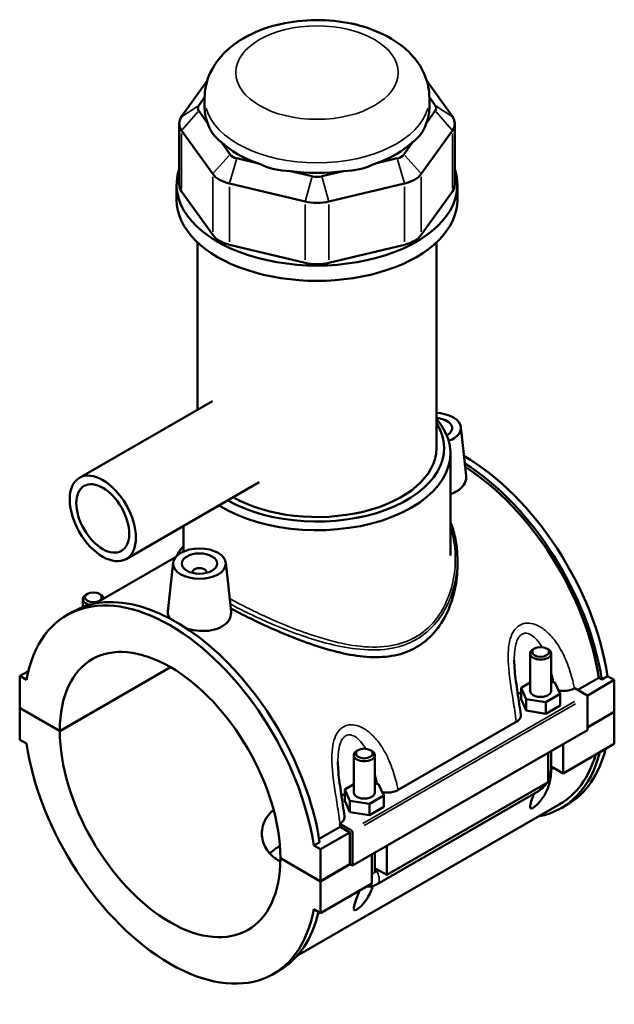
# Model space of a CAD drawing. Header units: inches. Extents: x -1 to 47.8, y -1.4 to 47.3.
# Tile 8 of 8: x 41.1 to 47.8, y 36.3 to 47.3. Entities that reach past the tile are written whole.
import ezdxf

# ---------------------------------------------------------------- set-up
doc = ezdxf.new("R2010")
doc.units = ezdxf.units.IN
doc.header["$MEASUREMENT"] = 0
doc.layers.add('Visible (ANSI)', color=7, linetype='Continuous', lineweight=50)
doc.layers.add('Visible Narrow (ANSI)', color=7, linetype='Continuous', lineweight=35)

msp = doc.modelspace()

# ---------------------------------------------------------------- linework, layer by layer
at = {"layer": 'Visible (ANSI)'}
for p, q in [((43.202, 46.597), (42.914, 46.197)), ((45.946, 46.197), (45.658, 46.597)), ((43.107, 46.322), (43.173, 46.413)), ((43.173, 46.291), (43.173, 46.405)), ((45.687, 46.413), (45.753, 46.322)), ((45.687, 46.291), (45.687, 46.405)), ((43.209, 46.12), (43.107, 46.261)), ((45.753, 46.261), (45.651, 46.12)), ((42.887, 46.12), (42.887, 45.437)), ((42.914, 46.043), (43.263, 45.557)), ((45.597, 45.557), (45.946, 46.043)), ((45.973, 46.12), (45.973, 45.437)), ((43.457, 45.775), (43.356, 45.915)), ((45.504, 45.915), (45.403, 45.775)), ((43.777, 45.673), (43.533, 45.731)), ((45.327, 45.731), (45.083, 45.673)), ((44.377, 45.53), (44.133, 45.588)), ((44.727, 45.588), (44.483, 45.53)), ((42.859, 45.266), (42.859, 45.437)), ((43.263, 44.874), (42.914, 45.36)), ((43.452, 45.448), (44.296, 45.247)), ((44.564, 45.247), (45.408, 45.448)), ((45.946, 45.36), (45.597, 44.874)), ((46.001, 45.266), (46.001, 45.437)), ((43.094, 42.92), (43.094, 44.789)), ((44.296, 44.564), (43.452, 44.765)), ((45.408, 44.765), (44.564, 44.564)), ((45.766, 42.49), (45.766, 44.789)), ((43.261, 43.016), (41.772, 42.158)), ((46.04, 42.726), (46.098, 42.18)), ((45.923, 41.291), (45.923, 42.433)), ((43.784, 42.109), (42.294, 41.251)), ((42.937, 41.336), (42.937, 41.621)), ((42.848, 41.273), (41.948, 40.754)), ((42.82, 41.211), (42.761, 40.663)), ((43.41, 41.211), (43.468, 40.666)), ((46.001, 41.246), (46.001, 41.183)), ((43.036, 41.096), (43.036, 41.104)), ((43.194, 41.096), (43.194, 41.104)), ((41.861, 40.861), (41.844, 40.851)), ((41.995, 40.861), (42.012, 40.851)), ((41.81, 40.716), (41.81, 40.803)), ((41.631, 40.624), (41.696, 40.662)), ((46.814, 39.777), (46.814, 40.194)), ((46.865, 40.251), (46.848, 40.242)), ((46.999, 40.251), (47.016, 40.242)), ((47.05, 39.777), (47.05, 40.194)), ((41.2, 39.999), (41.103, 39.944)), ((41.551, 39.33), (42.789, 40.043)), ((42.792, 40.042), (41.551, 39.327)), ((41.178, 39.901), (41.103, 39.944)), ((41.103, 39.944), (41.103, 39.589)), ((46.814, 39.87), (46.713, 39.811)), ((47.093, 39.87), (47.05, 39.877)), ((47.152, 39.744), (47.093, 39.87)), ((47.348, 39.788), (47.583, 39.923)), ((47.757, 39.899), (47.452, 39.723)), ((47.616, 39.904), (47.583, 39.923)), ((47.682, 39.942), (47.616, 39.904)), ((47.682, 39.942), (47.757, 39.899)), ((47.757, 39.899), (47.757, 39.544)), ((46.713, 39.811), (46.772, 39.685)), ((46.713, 39.683), (46.713, 39.811)), ((46.991, 39.651), (47.152, 39.744)), ((47.152, 39.615), (47.152, 39.744)), ((47.311, 39.805), (47.315, 39.807)), ((47.315, 39.807), (47.442, 39.734)), ((46.713, 39.683), (46.772, 39.556)), ((46.772, 39.556), (46.772, 39.685)), ((46.772, 39.685), (46.991, 39.651)), ((46.991, 39.522), (46.991, 39.651)), ((47.456, 39.71), (47.456, 39.338)), ((41.103, 39.589), (41.551, 39.33)), ((41.103, 39.585), (41.106, 39.587)), ((41.103, 39.585), (41.103, 39.23)), ((41.551, 39.327), (41.103, 39.585)), ((46.772, 39.556), (46.991, 39.522)), ((46.991, 39.522), (47.152, 39.615)), ((47.456, 39.37), (47.757, 39.544)), ((47.757, 39.541), (47.456, 39.367)), ((47.754, 39.542), (47.757, 39.541)), ((47.757, 39.541), (47.757, 39.185)), ((45.338, 38.669), (46.66, 39.431)), ((47.456, 39.338), (44.826, 37.824)), ((41.103, 39.23), (41.178, 39.187)), ((44.892, 39.115), (44.876, 39.105)), ((45.027, 39.115), (45.043, 39.105)), ((47.016, 38.758), (47.016, 39.085)), ((47.05, 38.903), (47.05, 39.105)), ((47.757, 39.185), (47.183, 38.855)), ((47.183, 39.181), (47.183, 38.855)), ((44.841, 39.058), (44.841, 38.641)), ((45.078, 39.058), (45.078, 38.641)), ((47.05, 38.931), (47.075, 38.917)), ((47.075, 38.917), (47.05, 38.903)), ((47.183, 38.855), (47.075, 38.917)), ((47.016, 38.758), (45.21, 37.719)), ((44.841, 38.734), (44.74, 38.675)), ((44.74, 38.675), (44.799, 38.549)), ((44.74, 38.547), (44.74, 38.675)), ((45.12, 38.734), (45.078, 38.741)), ((45.102, 37.616), (46.908, 38.656)), ((45.179, 38.608), (45.12, 38.734)), ((44.74, 38.547), (44.799, 38.42)), ((44.799, 38.42), (44.799, 38.549)), ((44.799, 38.549), (45.018, 38.515)), ((45.018, 38.515), (45.179, 38.608)), ((45.179, 38.479), (45.179, 38.608)), ((47.141, 38.506), (44.213, 36.82)), ((44.799, 38.42), (45.018, 38.386)), ((45.018, 38.386), (45.018, 38.515)), ((45.018, 38.386), (45.179, 38.479)), ((47.164, 38.467), (47.229, 38.505)), ((44.454, 38.121), (44.69, 38.257)), ((44.684, 38.292), (44.688, 38.294)), ((44.812, 38.219), (44.684, 38.292)), ((44.798, 38.195), (44.69, 38.257)), ((44.798, 38.195), (44.469, 38.006)), ((44.798, 37.84), (44.798, 38.195)), ((44.826, 37.824), (44.826, 38.195)), ((44.46, 38.087), (44.394, 38.049)), ((44.469, 38.006), (44.394, 38.049)), ((44.469, 37.65), (44.469, 38.006)), ((45.21, 38.045), (45.21, 37.719)), ((44.021, 37.908), (44.469, 37.65)), ((44.021, 37.905), (44.023, 37.907)), ((44.469, 37.647), (44.021, 37.905)), ((45.043, 37.622), (45.043, 37.949)), ((45.078, 37.969), (45.078, 37.767)), ((44.469, 37.65), (44.798, 37.84)), ((44.8, 37.838), (44.469, 37.647)), ((44.798, 37.84), (44.826, 37.824)), ((45.078, 37.795), (45.102, 37.781)), ((45.102, 37.781), (45.078, 37.767)), ((45.098, 37.759), (45.119, 37.771)), ((45.21, 37.719), (45.102, 37.781)), ((44.469, 37.292), (44.469, 37.647)), ((45.043, 37.622), (44.469, 37.292)), ((44.394, 37.335), (44.469, 37.292)), ((43.941, 36.611), (44.007, 36.649))]:
    msp.add_line(p, q, dxfattribs=at)
for centre, major_axis, ratio, start_param, end_param in [((43.237, 46.291), (-0.14, 0), 0.575862, 5.890486, 6.675884), ((44.43, 46.291), (-1.257, 0), 0.575862, 0, 0.238812), ((44.43, 46.291), (1.257, 0), 0.575862, 6.044373, 6.283185), ((45.623, 46.291), (0.14, 0), 0.575862, 5.890486, 6.675884), ((43.237, 46.12), (-0.349, 0), 0.575862, 5.890486, 6.675884), ((45.623, 46.12), (0.349, 0), 0.575862, 5.890486, 6.675884), ((44.43, 47.307), (-1.09, -1.38), 0.454202, 5.999949, 6.307723), ((44.43, 47.307), (-1.09, 1.38), 0.454202, 3.117055, 3.424829), ((44.43, 46.291), (1.257, 0), 0.575862, 3.688179, 4.165803), ((44.43, 46.291), (1.257, 0), 0.575862, 5.258975, 5.736599), ((43.586, 45.805), (-0.14, 0), 0.575862, 0.392699, 1.178097), ((45.274, 45.805), (0.14, 0), 0.575862, 5.105088, 5.890486), ((44.43, 45.437), (-1.571, 0), 0.575862, 6.091532, 9.616431), ((44.43, 47.307), (-0.541, -1.68), 0.675468, 6.181789, 6.489562), ((44.43, 46.291), (1.257, 0), 0.575862, 4.473577, 4.951201), ((44.43, 47.307), (0.541, -1.68), 0.675468, 6.076808, 6.384582), ((43.586, 45.634), (0.349, 0), 0.575862, 3.534292, 4.31969), ((44.43, 45.604), (-0.14, 0), 0.575862, 1.178097, 1.963495), ((45.274, 45.634), (0.349, 0), 0.575862, 5.105088, 5.890486), ((43.237, 45.437), (-0.349, 0), 0.575862, 0, 0.392699), ((45.623, 45.437), (0.349, 0), 0.575862, 5.890486, 6.283185), ((44.43, 45.266), (-1.571, 0), 0.575862, 0, 3.141593), ((44.43, 45.433), (0.349, 0), 0.575862, 4.31969, 5.105088), ((43.586, 44.951), (-0.349, 0), 0.575862, 0.392699, 1.178097), ((45.274, 44.951), (0.349, 0), 0.575862, 5.105088, 5.890486), ((44.43, 44.749), (-0.349, 0), 0.575862, 1.178097, 1.963495), ((45.745, 42.715), (0.295, 0), 0.575862, 5.278024, 7.784433), ((45.745, 42.715), (0.197, 0), 0.575862, 5.479643, 7.749552), ((44.43, 42.433), (1.493, 0), 0.575862, 3.887968, 6.74614), ((44.43, 42.49), (1.423, 0), 0.575862, 3.935333, 6.635286), ((44.43, 42.49), (1.336, 0), 0.575862, 3.935879, 6.283185), ((46.074, 40.511), (-1.155, 2.006), 0.578093, 4.118597, 5.499482), ((46.008, 40.473), (1.155, -2.006), 0.578093, 0.977004, 2.31228), ((46.008, 40.473), (-1.133, 1.967), 0.578093, 4.122438, 5.45029), ((43.115, 41.104), (-0.0787, 0), 0.575862, 2.972903, 6.451874), ((42.786, 38.618), (-1.155, 2.006), 0.578093, 4.118597, 6.880845), ((42.852, 38.656), (-1.155, 2.006), 0.578093, 4.118597, 6.283185), ((41.928, 40.803), (-0.118, 0), 0.575862, 5.50164, 7.483949), ((41.928, 40.803), (0.118, 0), 0.575862, 0.105349, 0.781546), ((42.786, 38.618), (-0.871, 1.513), 0.578093, 3.930052, 7.06939), ((46.932, 40.194), (-0.118, 0), 0.575862, 5.50164, 10.206324), ((46.932, 39.649), (0.295, 0), 0.575862, 2.40919, 2.611618), ((46.932, 39.777), (-0.118, 0), 0.575862, 0, 3.141593), ((47.442, 39.718), (-0.0098, 0.0171), 0.578093, 3.928925, 5.499721), ((42.786, 38.618), (0.871, -1.513), 0.578093, 3.930052, 7.06939), ((42.786, 38.618), (1.155, -2.006), 0.578093, 4.118597, 6.880845), ((44.959, 39.058), (-0.118, 0), 0.575862, 5.50164, 10.206324), ((46.008, 40.473), (1.155, -2.006), 0.578093, 6.084831, 6.820591), ((46.074, 40.511), (1.155, -2.006), 0.578093, 0, 0.537406), ((46.008, 40.473), (1.133, -1.967), 0.578093, 0, 0.502834), ((46.932, 38.903), (0.118, 0), 0.575862, 6.280575, 6.283185), ((44.959, 38.641), (-0.118, 0), 0.575862, 0, 3.141593), ((44.959, 38.513), (0.295, 0), 0.575862, 2.40919, 2.611618), ((43.115, 38.807), (-1.133, 1.967), 0.578093, 4.122438, 4.140144), ((44.812, 38.203), (0.0098, -0.0171), 0.578093, 0.787332, 2.358128), ((44.959, 37.767), (0.118, 0), 0.575862, 6.280575, 6.283185), ((42.852, 38.656), (1.155, -2.006), 0.578093, 0, 0.556744)]:
    msp.add_ellipse(centre, major_axis=major_axis, ratio=ratio, start_param=start_param, end_param=end_param, dxfattribs=at)
for centre, major_axis, ratio in [((42.033, 41.705), (-0.261, 0.454), 0.578093), ((42.033, 41.705), (-0.209, 0.363), 0.578093), ((43.115, 41.2), (0.295, 0), 0.575862), ((43.115, 41.2), (0.197, 0), 0.575862), ((41.928, 40.823), (0.0945, 0), 0.575862), ((46.932, 40.213), (0.0945, 0), 0.575862), ((44.959, 39.077), (0.0945, 0), 0.575862)]:
    msp.add_ellipse(centre, major_axis=major_axis, ratio=ratio, dxfattribs=at)
for points, knots in [([(45.687, 46.405), (45.687, 46.488), (45.671, 46.571), (45.609, 46.729), (45.562, 46.803), (45.437, 46.947), (45.355, 47.012), (45.158, 47.13), (45.04, 47.179), (44.787, 47.248), (44.653, 47.269), (44.383, 47.281), (44.248, 47.273), (43.986, 47.229), (43.859, 47.193), (43.623, 47.089), (43.513, 47.022), (43.337, 46.858), (43.266, 46.764), (43.19, 46.576), (43.173, 46.491), (43.173, 46.405)], [0.785398, 0.785398, 0.785398, 0.785398, 1.005919, 1.005919, 1.247788, 1.247788, 1.549488, 1.549488, 1.909935, 1.909935, 2.277725, 2.277725, 2.640356, 2.640356, 3.005317, 3.005317, 3.373911, 3.373911, 3.698936, 3.698936, 3.926991, 3.926991, 3.926991, 3.926991]), ([(46.098, 42.18), (46.099, 42.176), (46.099, 42.171), (46.099, 42.138), (46.091, 42.107), (46.055, 42.053), (46.028, 42.028), (45.996, 42.01)], [4.6935242, 4.6935242, 4.6935242, 4.6935242, 4.7497622, 4.7497622, 5.0893462, 5.0893462, 5.4289302, 5.4289302, 5.4289302, 5.4289302]), ([(45.923, 41.667), (45.931, 41.647), (45.939, 41.626), (45.955, 41.577), (45.963, 41.547), (45.977, 41.488), (45.983, 41.459), (45.992, 41.398), (45.996, 41.368), (46, 41.307), (46.001, 41.276), (46.001, 41.246)], [20.887553, 20.887553, 20.887553, 20.887553, 21.087728, 21.087728, 21.363015, 21.363015, 21.638302, 21.638302, 21.913589, 21.913589, 22.188876, 22.188876, 22.188876, 22.188876]), ([(42.866, 41.292), (42.869, 41.3), (42.872, 41.309), (42.883, 41.33), (42.891, 41.343), (42.911, 41.368), (42.923, 41.381), (42.937, 41.393)], [22.5468783, 22.5468783, 22.5468783, 22.5468783, 22.7532668, 22.7532668, 23.0797564, 23.0797564, 23.4261974, 23.4261974, 23.4261974, 23.4261974]), ([(46.001, 41.183), (46.001, 41.096), (45.992, 41.005), (45.954, 40.825), (45.925, 40.736), (45.847, 40.571), (45.798, 40.494), (45.682, 40.362), (45.615, 40.306), (45.541, 40.264)], [21.999673, 21.999673, 21.999673, 21.999673, 22.791458, 22.791458, 23.583244, 23.583244, 24.375029, 24.375029, 25.166814, 25.166814, 25.166814, 25.166814]), ([(42.786, 40.585), (42.769, 40.607), (42.761, 40.63), (42.761, 40.655), (42.761, 40.659), (42.761, 40.663)], [4.4241299, 4.4241299, 4.4241299, 4.4241299, 4.7497622, 4.7497622, 4.8036294, 4.8036294, 4.8036294, 4.8036294]), ([(43.468, 40.666), (43.468, 40.661), (43.469, 40.656), (43.469, 40.623), (43.46, 40.592), (43.425, 40.538), (43.397, 40.514), (43.366, 40.495)], [1.9790677, 1.9790677, 1.9790677, 1.9790677, 2.0352971, 2.0352971, 2.3748811, 2.3748811, 2.7144651, 2.7144651, 2.7144651, 2.7144651]), ([(45.541, 40.264), (45.468, 40.221), (45.386, 40.191), (45.211, 40.156), (45.117, 40.151), (44.925, 40.16), (44.825, 40.175), (44.626, 40.218), (44.527, 40.246), (44.335, 40.309), (44.235, 40.345), (44.036, 40.425), (43.936, 40.468), (43.742, 40.558), (43.648, 40.604), (43.527, 40.666), (43.495, 40.683), (43.464, 40.7)], [0, 0, 0, 0, 0.791785, 0.791785, 1.58357, 1.58357, 2.375355, 2.375355, 3.16714, 3.16714, 3.948281, 3.948281, 4.729422, 4.729422, 5.510563, 5.510563, 5.804123, 5.804123, 5.804123, 5.804123]), ([(43.366, 40.495), (43.334, 40.477), (43.295, 40.463), (43.207, 40.447), (43.16, 40.445), (43.071, 40.451), (43.024, 40.459), (42.978, 40.472), (42.975, 40.473), (42.972, 40.474)], [2.714465, 2.714465, 2.714465, 2.714465, 3.054049, 3.054049, 3.393633, 3.393633, 3.732665, 3.732665, 3.752604, 3.752604, 3.752604, 3.752604]), ([(46.711, 39.51), (46.705, 39.551), (46.699, 39.592), (46.687, 39.675), (46.68, 39.716), (46.668, 39.799), (46.662, 39.841), (46.651, 39.923), (46.646, 39.964), (46.639, 40.044), (46.637, 40.083), (46.637, 40.12)], [0.504345, 0.504345, 0.504345, 0.504345, 0.839407, 0.839407, 1.174469, 1.174469, 1.509532, 1.509532, 1.844594, 1.844594, 2.179657, 2.179657, 2.179657, 2.179657]), ([(47.135, 39.781), (47.136, 39.78), (47.137, 39.78), (47.155, 39.777), (47.173, 39.776), (47.213, 39.776), (47.235, 39.779), (47.277, 39.789), (47.295, 39.796), (47.311, 39.805)], [-0.4859574, -0.4859574, -0.4859574, -0.4859574, -0.4770763, -0.4770763, -0.3427203, -0.3427203, -0.1698946, -0.1698946, 0, 0, 0, 0]), ([(46.66, 39.431), (46.672, 39.437), (46.682, 39.445), (46.697, 39.461), (46.703, 39.47), (46.711, 39.489), (46.712, 39.499), (46.711, 39.51)], [-0.6114062, -0.6114062, -0.6114062, -0.6114062, -0.4880421, -0.4880421, -0.3645154, -0.3645154, -0.2269909, -0.2269909, -0.2269909, -0.2269909]), ([(44.738, 38.374), (44.732, 38.415), (44.726, 38.456), (44.714, 38.539), (44.707, 38.58), (44.695, 38.663), (44.689, 38.704), (44.678, 38.787), (44.673, 38.828), (44.666, 38.908), (44.664, 38.947), (44.664, 38.984)], [0.504013, 0.504013, 0.504013, 0.504013, 0.839076, 0.839076, 1.174138, 1.174138, 1.509201, 1.509201, 1.844263, 1.844263, 2.179325, 2.179325, 2.179325, 2.179325]), ([(47.05, 38.903), (47.05, 38.88), (47.049, 38.857), (47.042, 38.788), (47.032, 38.741), (47.006, 38.671), (46.993, 38.642), (46.967, 38.598), (46.958, 38.583), (46.937, 38.554), (46.925, 38.54), (46.903, 38.515), (46.892, 38.504), (46.876, 38.49), (46.87, 38.485), (46.859, 38.477), (46.854, 38.473), (46.844, 38.467), (46.839, 38.465), (46.832, 38.463), (46.828, 38.462), (46.82, 38.463), (46.817, 38.466), (46.814, 38.475), (46.814, 38.483), (46.817, 38.502), (46.819, 38.513), (46.829, 38.548), (46.839, 38.575), (46.852, 38.61), (46.855, 38.618), (46.858, 38.627)], [0.645958, 0.645958, 0.645958, 0.645958, 0.89701, 0.89701, 1.413207, 1.413207, 1.730061, 1.730061, 1.888488, 1.888488, 2.046915, 2.046915, 2.156349, 2.156349, 2.211065, 2.211065, 2.265782, 2.265782, 2.320499, 2.320499, 2.375216, 2.375216, 2.48465, 2.48465, 2.643077, 2.643077, 2.801504, 2.801504, 3.118358, 3.118358, 3.21668, 3.21668, 3.21668, 3.21668]), ([(47.016, 38.772), (47.019, 38.777), (47.021, 38.782), (47.032, 38.805), (47.038, 38.824), (47.048, 38.862), (47.05, 38.882), (47.05, 38.903)], [3.9900665, 3.9900665, 3.9900665, 3.9900665, 4.0840704, 4.0840704, 4.3982297, 4.3982297, 4.7114954, 4.7114954, 4.7114954, 4.7114954]), ([(46.908, 38.656), (46.926, 38.666), (46.942, 38.679), (46.97, 38.706), (46.983, 38.721), (46.998, 38.742), (47.001, 38.747), (47.004, 38.752)], [3.1415927, 3.1415927, 3.1415927, 3.1415927, 3.4557519, 3.4557519, 3.7699112, 3.7699112, 3.8682842, 3.8682842, 3.8682842, 3.8682842]), ([(45.162, 38.645), (45.163, 38.644), (45.164, 38.644), (45.182, 38.641), (45.2, 38.64), (45.24, 38.64), (45.262, 38.643), (45.304, 38.653), (45.323, 38.66), (45.338, 38.669)], [-0.4859574, -0.4859574, -0.4859574, -0.4859574, -0.4770763, -0.4770763, -0.3427203, -0.3427203, -0.1698946, -0.1698946, 0, 0, 0, 0]), ([(44.02, 37.871), (44.011, 37.876), (44.002, 37.881), (43.966, 37.902), (43.94, 37.921), (43.895, 37.964), (43.875, 37.989), (43.844, 38.041), (43.832, 38.069), (43.816, 38.126), (43.813, 38.154), (43.813, 38.238), (43.828, 38.298), (43.875, 38.377), (43.895, 38.402), (43.926, 38.432), (43.935, 38.44), (43.944, 38.447)], [2.29251, 2.29251, 2.29251, 2.29251, 2.385066, 2.385066, 2.68311, 2.68311, 2.981155, 2.981155, 3.279199, 3.279199, 3.577244, 3.577244, 4.173688, 4.173688, 4.47191, 4.47191, 4.582654, 4.582654, 4.582654, 4.582654]), ([(44.688, 38.294), (44.699, 38.301), (44.709, 38.309), (44.724, 38.325), (44.73, 38.334), (44.738, 38.353), (44.739, 38.363), (44.738, 38.374)], [-0.6114062, -0.6114062, -0.6114062, -0.6114062, -0.4880421, -0.4880421, -0.3645154, -0.3645154, -0.2269909, -0.2269909, -0.2269909, -0.2269909]), ([(44.015, 38.042), (44.008, 38.038), (44.001, 38.034), (43.966, 38.014), (43.94, 37.995), (43.912, 37.969), (43.907, 37.964), (43.902, 37.958)], [4.6750251, 4.6750251, 4.6750251, 4.6750251, 4.7510658, 4.7510658, 5.0480368, 5.0480368, 5.1196883, 5.1196883, 5.1196883, 5.1196883]), ([(45.078, 37.767), (45.078, 37.763), (45.078, 37.761), (45.081, 37.757), (45.083, 37.756), (45.087, 37.755), (45.089, 37.756), (45.093, 37.757), (45.096, 37.758), (45.098, 37.759)], [0.0000698, 0.0000698, 0.0000698, 0.0000698, 0.0369029, 0.0369029, 0.0726601, 0.0726601, 0.1000626, 0.1000626, 0.1267854, 0.1267854, 0.1267854, 0.1267854]), ([(45.054, 37.596), (45.051, 37.584), (45.047, 37.573), (45.035, 37.539), (45.024, 37.514), (44.996, 37.463), (44.979, 37.437), (44.946, 37.396), (44.927, 37.375), (44.904, 37.354), (44.898, 37.349), (44.886, 37.341), (44.881, 37.337), (44.871, 37.331), (44.866, 37.329), (44.859, 37.327), (44.856, 37.326), (44.848, 37.327), (44.845, 37.33), (44.841, 37.339), (44.841, 37.347), (44.844, 37.366), (44.846, 37.377), (44.857, 37.412), (44.866, 37.439), (44.884, 37.489), (44.894, 37.515), (44.904, 37.543)], [1.280582, 1.280582, 1.280582, 1.280582, 1.411813, 1.411813, 1.684395, 1.684395, 1.956976, 1.956976, 2.1465, 2.1465, 2.198734, 2.198734, 2.250969, 2.250969, 2.305685, 2.305685, 2.360402, 2.360402, 2.469836, 2.469836, 2.628263, 2.628263, 2.78669, 2.78669, 3.103544, 3.103544, 3.383072, 3.383072, 3.383072, 3.383072]), ([(44.987, 37.59), (45.002, 37.588), (45.017, 37.589), (45.051, 37.594), (45.07, 37.6), (45.091, 37.61), (45.097, 37.613), (45.102, 37.616)], [2.6025278, 2.6025278, 2.6025278, 2.6025278, 2.7863637, 2.7863637, 3.0520987, 3.0520987, 3.1415927, 3.1415927, 3.1415927, 3.1415927])]:
    msp.add_open_spline(points, degree=3, knots=knots, dxfattribs=at)
msp.add_open_spline([(45.996, 42.01), (45.975, 41.998), (45.95, 41.987), (45.923, 41.979)], degree=3, dxfattribs=at)
at = {"layer": 'Visible Narrow (ANSI)'}
for p, q in [((43.098, 46.316), (42.924, 46.203)), ((43.098, 46.25), (42.924, 46.054)), ((45.762, 46.316), (45.936, 46.203)), ((45.762, 46.25), (45.936, 46.054)), ((42.914, 45.394), (42.914, 46.009)), ((45.946, 46.009), (45.946, 45.394)), ((43.447, 45.764), (43.273, 45.568)), ((43.529, 45.717), (43.456, 45.463)), ((45.331, 45.717), (45.404, 45.463)), ((45.413, 45.764), (45.587, 45.568)), ((43.263, 45.523), (43.263, 44.908)), ((44.373, 45.516), (44.3, 45.261)), ((44.487, 45.516), (44.56, 45.261)), ((45.597, 44.908), (45.597, 45.523)), ((43.452, 44.799), (43.452, 45.414)), ((45.408, 45.414), (45.408, 44.799)), ((44.296, 45.213), (44.296, 44.598)), ((44.564, 44.598), (44.564, 45.213)), ((47.311, 39.658), (44.943, 38.295)), ((44.957, 38.271), (47.324, 39.634))]:
    msp.add_line(p, q, dxfattribs=at)
msp.add_ellipse((44.43, 46.69), major_axis=(0.908, 0), ratio=0.575862, dxfattribs=at)
for centre, major_axis, ratio, start_param, end_param in [((44.43, 46.405), (-1.257, 0), 0.575862, 0.15708, 2.984513), ((46.932, 38.903), (0.118, 0), 0.575862, 5.536927, 6.241435), ((46.849, 38.758), (0.059, -0.102), 0.578093, 0.039559, 0.751625), ((44.959, 37.767), (0.118, 0), 0.575862, 5.536927, 6.241435), ((45.043, 37.718), (0.059, -0.102), 0.578093, 0.08195, 1.557046)]:
    msp.add_ellipse(centre, major_axis=major_axis, ratio=ratio, start_param=start_param, end_param=end_param, dxfattribs=at)
for points, knots in [([(45.923, 41.609), (45.951, 41.523), (45.968, 41.432), (45.987, 41.179), (45.966, 41.014), (45.891, 40.8), (45.865, 40.741), (45.785, 40.602), (45.724, 40.525), (45.615, 40.431), (45.575, 40.403), (45.533, 40.378), (45.452, 40.332), (45.363, 40.301), (45.156, 40.263), (45.037, 40.262), (44.805, 40.287), (44.692, 40.31), (44.38, 40.393), (44.179, 40.467), (43.827, 40.618), (43.673, 40.692), (43.506, 40.779), (43.479, 40.793), (43.453, 40.808)], [21.113225, 21.113225, 21.113225, 21.113225, 21.958058, 21.958058, 23.435366, 23.435366, 24.023515, 24.023515, 24.918804, 24.918804, 25.373097, 25.373097, 25.373097, 26.239027, 26.239027, 27.263309, 27.263309, 28.190525, 28.190525, 29.791632, 29.791632, 31.087263, 31.087263, 31.346356, 31.346356, 31.346356, 31.346356]), ([(43.459, 40.749), (43.476, 40.739), (43.494, 40.73), (43.651, 40.648), (43.807, 40.575), (44.164, 40.426), (44.368, 40.353), (44.684, 40.273), (44.799, 40.252), (45.036, 40.23), (45.157, 40.232), (45.368, 40.272), (45.459, 40.305), (45.541, 40.352), (45.584, 40.377), (45.625, 40.406), (45.737, 40.502), (45.799, 40.579), (45.882, 40.72), (45.909, 40.779), (45.978, 40.97), (46.002, 41.109), (46.001, 41.246)], [-31.249961, -31.249961, -31.249961, -31.249961, -31.087263, -31.087263, -29.791632, -29.791632, -28.190525, -28.190525, -27.263309, -27.263309, -26.239027, -26.239027, -25.373097, -25.373097, -25.373097, -24.918804, -24.918804, -24.023515, -24.023515, -23.435366, -23.435366, -22.188876, -22.188876, -22.188876, -22.188876]), ([(47.311, 39.805), (47.303, 39.845), (47.294, 39.884), (47.264, 39.994), (47.24, 40.063), (47.185, 40.19), (47.154, 40.249), (47.088, 40.347), (47.054, 40.388), (46.987, 40.452), (46.954, 40.478), (46.888, 40.514), (46.856, 40.526), (46.796, 40.535), (46.769, 40.535), (46.728, 40.525), (46.713, 40.519), (46.699, 40.51), (46.684, 40.502), (46.671, 40.492), (46.64, 40.46), (46.624, 40.436), (46.596, 40.377), (46.586, 40.34), (46.572, 40.257), (46.569, 40.212), (46.569, 40.108), (46.573, 40.05), (46.586, 39.922), (46.596, 39.852), (46.619, 39.705), (46.631, 39.629), (46.649, 39.513), (46.655, 39.472), (46.66, 39.431)], [-6.124078, -6.124078, -6.124078, -6.124078, -5.803522, -5.803522, -5.237133, -5.237133, -4.730668, -4.730668, -4.320117, -4.320117, -3.986616, -3.986616, -3.689289, -3.689289, -3.444287, -3.444287, -3.291161, -3.291161, -3.291161, -3.138034, -3.138034, -2.893032, -2.893032, -2.595705, -2.595705, -2.262204, -2.262204, -1.851653, -1.851653, -1.345189, -1.345189, -0.7788, -0.7788, -0.458243, -0.458243, -0.458243, -0.458243]), ([(46.637, 40.12), (46.637, 40.13), (46.637, 40.139), (46.638, 40.186), (46.641, 40.222), (46.651, 40.286), (46.658, 40.314), (46.676, 40.359), (46.686, 40.376), (46.706, 40.398), (46.715, 40.405), (46.724, 40.41), (46.732, 40.415), (46.742, 40.419), (46.768, 40.423), (46.784, 40.421), (46.821, 40.408), (46.841, 40.395), (46.881, 40.36), (46.901, 40.337), (46.929, 40.297), (46.938, 40.282), (46.947, 40.267)], [2.179657, 2.179657, 2.179657, 2.179657, 2.262204, 2.262204, 2.595705, 2.595705, 2.893032, 2.893032, 3.138034, 3.138034, 3.291161, 3.291161, 3.291161, 3.444287, 3.444287, 3.689289, 3.689289, 3.986616, 3.986616, 4.320117, 4.320117, 4.495893, 4.495893, 4.495893, 4.495893]), ([(45.338, 38.669), (45.33, 38.709), (45.321, 38.748), (45.291, 38.858), (45.267, 38.927), (45.212, 39.054), (45.181, 39.113), (45.115, 39.211), (45.081, 39.252), (45.014, 39.316), (44.981, 39.341), (44.915, 39.378), (44.883, 39.39), (44.823, 39.399), (44.796, 39.399), (44.755, 39.389), (44.74, 39.382), (44.726, 39.374), (44.712, 39.366), (44.698, 39.356), (44.667, 39.324), (44.651, 39.3), (44.624, 39.241), (44.613, 39.204), (44.599, 39.121), (44.596, 39.076), (44.596, 38.972), (44.6, 38.914), (44.613, 38.786), (44.623, 38.715), (44.646, 38.569), (44.658, 38.493), (44.676, 38.377), (44.682, 38.335), (44.688, 38.294)], [-6.123747, -6.123747, -6.123747, -6.123747, -5.803205, -5.803205, -5.236827, -5.236827, -4.730334, -4.730334, -4.319781, -4.319781, -3.986285, -3.986285, -3.688958, -3.688958, -3.443956, -3.443956, -3.29083, -3.29083, -3.29083, -3.137703, -3.137703, -2.892701, -2.892701, -2.595374, -2.595374, -2.261878, -2.261878, -1.851325, -1.851325, -1.344832, -1.344832, -0.778454, -0.778454, -0.457912, -0.457912, -0.457912, -0.457912]), ([(44.664, 38.984), (44.664, 38.994), (44.664, 39.003), (44.665, 39.049), (44.668, 39.086), (44.678, 39.15), (44.685, 39.178), (44.703, 39.223), (44.714, 39.24), (44.733, 39.262), (44.742, 39.269), (44.751, 39.274), (44.76, 39.279), (44.769, 39.283), (44.795, 39.287), (44.811, 39.285), (44.848, 39.272), (44.868, 39.259), (44.908, 39.224), (44.928, 39.201), (44.956, 39.161), (44.965, 39.146), (44.974, 39.131)], [2.179325, 2.179325, 2.179325, 2.179325, 2.261878, 2.261878, 2.595374, 2.595374, 2.892701, 2.892701, 3.137703, 3.137703, 3.29083, 3.29083, 3.29083, 3.443956, 3.443956, 3.688958, 3.688958, 3.986285, 3.986285, 4.319781, 4.319781, 4.495562, 4.495562, 4.495562, 4.495562])]:
    msp.add_open_spline(points, degree=3, knots=knots, dxfattribs=at)
for points in [[(42.885, 41.307), (42.892, 41.335), (42.909, 41.362), (42.937, 41.39)], [(47.05, 39.994), (47.061, 39.954), (47.069, 39.913), (47.077, 39.873)], [(45.078, 38.858), (45.088, 38.818), (45.096, 38.777), (45.104, 38.736)]]:
    msp.add_open_spline(points, degree=3, dxfattribs=at)

doc.saveas('drawing.dxf')
